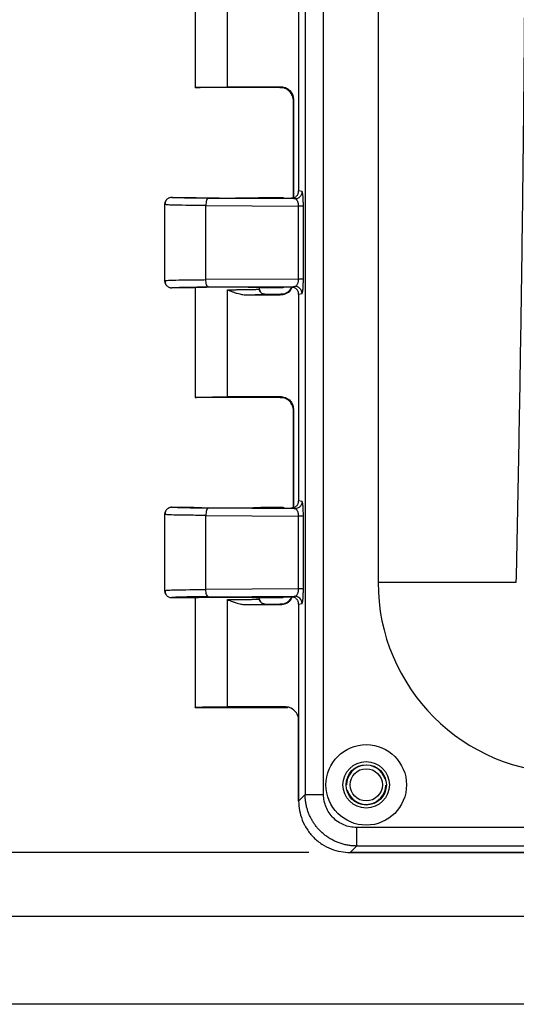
# Model space of a CAD drawing. Header units: inches. Extents: x 1 to 43, y 1 to 33.
# Tile 3 of 19: x 8.6 to 11, y 6.5 to 11.2. Entities that reach past the tile are written whole.
import ezdxf

# ---------------------------------------------------------------- set-up
doc = ezdxf.new("R2010")
doc.units = ezdxf.units.IN
doc.header["$LTSCALE"] = 4
doc.header["$MEASUREMENT"] = 0
doc.layers.add('DIMENSIONS', color=140, linetype='Continuous', lineweight=25)
doc.styles.add('SLDTEXTSTYLE0', font='TXT', dxfattribs={"width": 0.7})
doc.dimstyles.new('SLDDIMSTYLE0', dxfattribs={"dimtxt": 0.339844, "dimasz": 0.52, "dimexe": 0, "dimexo": 0.0625, "dimgap": 0.084961, "dimtad": 0, "dimtih": 1, "dimtoh": 1, "dimrnd": 1e-09, "dimzin": 12, "dimdsep": 46, "dimtxsty": 'SLDTEXTSTYLE0', "dimsah": 1, "dimcen": 0.09, "dimadec": 0, "dimazin": 3, "dimtfac": 1, "dimtofl": 0, "dimtmove": 0, "dimatfit": 3, "dimfxl": 0, "dimfrac": 2, "dimtolj": 1, "dimtzin": 12, "dimarcsym": 0})
doc.dimstyles.new('SLDDIMSTYLE3', dxfattribs={"dimtxt": 0.339844, "dimasz": 0.52, "dimexe": 0, "dimexo": 0.0625, "dimgap": 0.084961, "dimtad": 0, "dimtih": 1, "dimtoh": 1, "dimrnd": 1e-09, "dimzin": 4, "dimdsep": 46, "dimtxsty": 'SLDTEXTSTYLE0', "dimsah": 1, "dimcen": 0.09, "dimadec": 0, "dimazin": 1, "dimtfac": 1, "dimtofl": 0, "dimtmove": 0, "dimatfit": 3, "dimfxl": 0, "dimfrac": 2, "dimtolj": 1, "dimtzin": 12, "dimarcsym": 0})

# ---------------------------------------------------------------- blocks, each defined once
blk = doc.blocks.new('_D_6')
at = {"layer": 'DIMENSIONS'}
for p, q in [((11.1463, 18.9098), (5.336, 18.9098)), ((5.836, 18.9098), (5.836, 13.3541)), ((5.1897, 12.7379), (5.0756, 12.7379)), ((5.0756, 12.7379), (5.0756, 12.1978)), ((6.4823, 12.7379), (6.5964, 12.7379)), ((6.5964, 12.7379), (6.5964, 12.1978)), ((5.0756, 12.1978), (5.1897, 12.1978)), ((6.5964, 12.1978), (6.4823, 12.1978)), ((5.836, 6.8848), (5.836, 12.1217)), ((11.1463, 6.8848), (5.336, 6.8848))]:
    blk.add_line(p, q, dxfattribs=at)
for points in [[(5.836, 18.9098), (5.756, 18.3898), (5.916, 18.3898)], [(5.836, 6.8848), (5.916, 7.4048), (5.756, 7.4048)]]:
    blk.add_solid(points, dxfattribs=at)
at = {"layer": 'DIMENSIONS', "char_height": 0.33333, "attachment_point": 1, "style": 'SLDTEXTSTYLE0'}
for s, insert in [('12.03', (5.1897, 13.2437)), ('305.4', (5.1897, 12.6275))]:
    blk.add_mtext(s, dxfattribs=dict(at, insert=insert))
blk = doc.blocks.new('_D_8')
at = {"layer": 'DIMENSIONS'}
for p, q in [((9.9991, 18.5993), (7.2258, 18.5993)), ((7.7258, 18.5993), (7.7258, 13.3541)), ((7.0795, 12.7379), (6.9653, 12.7379)), ((6.9653, 12.7379), (6.9653, 12.1978)), ((8.372, 12.7379), (8.4862, 12.7379)), ((8.4862, 12.7379), (8.4862, 12.1978)), ((6.9653, 12.1978), (7.0795, 12.1978)), ((8.4862, 12.1978), (8.372, 12.1978)), ((7.7258, 7.1948), (7.7258, 12.1217)), ((9.9991, 7.1948), (7.2258, 7.1948))]:
    blk.add_line(p, q, dxfattribs=at)
for points in [[(7.7258, 18.5993), (7.6458, 18.0793), (7.8058, 18.0793)], [(7.7258, 7.1948), (7.8058, 7.7148), (7.6458, 7.7148)]]:
    blk.add_solid(points, dxfattribs=at)
at = {"layer": 'DIMENSIONS', "char_height": 0.33333, "attachment_point": 1, "style": 'SLDTEXTSTYLE0'}
for s, insert in [('11.40', (7.0795, 13.2437)), ('289.7', (7.0795, 12.6275))]:
    blk.add_mtext(s, dxfattribs=dict(at, insert=insert))
blk = doc.blocks.new('_D_9')
at = {"layer": 'DIMENSIONS'}
for p, q in [((11.1948, 19.3348), (3.4462, 19.3348)), ((3.9462, 19.3348), (3.9462, 13.3541)), ((3.2999, 12.7379), (3.1858, 12.7379)), ((3.1858, 12.7379), (3.1858, 12.1978)), ((4.5925, 12.7379), (4.7066, 12.7379)), ((4.7066, 12.7379), (4.7066, 12.1978)), ((3.1858, 12.1978), (3.2999, 12.1978)), ((4.7066, 12.1978), (4.5925, 12.1978)), ((3.9462, 6.4598), (3.9462, 12.1217)), ((11.1948, 6.4598), (3.4462, 6.4598))]:
    blk.add_line(p, q, dxfattribs=at)
for points in [[(3.9462, 19.3348), (3.8662, 18.8148), (4.0262, 18.8148)], [(3.9462, 6.4598), (4.0262, 6.9798), (3.8662, 6.9798)]]:
    blk.add_solid(points, dxfattribs=at)
at = {"layer": 'DIMENSIONS', "char_height": 0.33333, "attachment_point": 1, "style": 'SLDTEXTSTYLE0'}
for s, insert in [('12.88', (3.2999, 13.2437)), ('327.0', (3.2999, 12.6275))]:
    blk.add_mtext(s, dxfattribs=dict(at, insert=insert))

msp = doc.modelspace()

# ---------------------------------------------------------------- linework, layer by layer
for p, q in [((9.9814, 18.3189), (9.9814, 7.4751)), ((10.071, 7.4751), (10.071, 18.3189)), ((10.3348, 17.2915), (10.3348, 8.5025)), ((9.4486, 11.4283), (9.4486, 10.8969)), ((9.6048, 10.9), (9.6048, 11.3946)), ((9.9501, 11.3971), (9.9501, 10.397)), ((9.8767, 10.8973), (9.4486, 10.8973)), ((9.8613, 10.9), (9.6048, 10.9)), ((9.8613, 10.9), (9.8597, 10.8984)), ((9.8882, 10.8958), (9.8767, 10.8973)), ((9.9247, 10.3637), (9.9247, 10.8334)), ((9.9263, 10.3643), (9.9263, 10.835)), ((9.9664, 10.3937), (9.9501, 10.397)), ((9.3361, 10.3658), (9.4411, 10.3658)), ((9.9315, 10.3587), (9.5129, 10.3614)), ((9.7686, 10.3658), (9.8737, 10.3658)), ((9.8737, 10.3658), (9.8805, 10.3624)), ((9.3011, 10.3311), (9.3011, 9.9629)), ((9.3083, 10.3302), (9.3011, 10.3308)), ((9.5009, 9.9677), (9.5009, 10.3264)), ((9.5009, 10.3264), (9.9501, 10.3235)), ((9.9501, 9.9706), (9.9501, 10.3235)), ((9.973, 9.9706), (9.973, 10.3235)), ((9.3011, 9.9633), (9.3083, 9.9639)), ((9.9501, 9.9706), (9.5009, 9.9677)), ((9.4411, 9.9283), (9.3361, 9.9283)), ((9.4486, 9.9283), (9.4486, 9.3969)), ((9.5129, 9.9327), (9.9315, 9.9354)), ((9.6048, 9.8946), (9.6048, 9.9191)), ((9.7658, 9.9076), (9.7581, 9.9219)), ((9.7611, 9.9223), (9.7611, 9.9283)), ((9.7668, 9.9063), (9.7615, 9.9177)), ((9.8737, 9.9283), (9.7686, 9.9283)), ((9.8805, 9.9317), (9.8737, 9.9283)), ((9.6048, 9.4), (9.6048, 9.8946)), ((9.6959, 9.8946), (9.7112, 9.8947)), ((9.6959, 9.8946), (9.8613, 9.8946)), ((9.786, 9.8973), (9.8767, 9.8973)), ((9.8613, 9.8946), (9.8597, 9.8961)), ((9.9501, 9.8971), (9.9664, 9.9004)), ((9.9501, 9.8971), (9.9501, 8.897)), ((9.8767, 9.3973), (9.4486, 9.3973)), ((9.8613, 9.4), (9.6048, 9.4)), ((9.8613, 9.4), (9.8597, 9.3984)), ((9.8882, 9.3958), (9.8767, 9.3973)), ((9.9247, 8.8637), (9.9247, 9.3334)), ((9.9263, 8.8643), (9.9263, 9.335)), ((9.3361, 8.8658), (9.4411, 8.8658)), ((9.7686, 8.8658), (9.8737, 8.8658)), ((9.8737, 8.8658), (9.8805, 8.8624)), ((9.9664, 8.8937), (9.9501, 8.897)), ((9.3011, 8.8311), (9.3011, 8.4629)), ((9.3083, 8.8302), (9.3011, 8.8308)), ((9.5009, 8.4677), (9.5009, 8.8264)), ((9.5009, 8.8264), (9.9501, 8.8235)), ((9.9315, 8.8587), (9.5129, 8.8614)), ((9.9501, 8.4706), (9.9501, 8.8235)), ((9.973, 8.4706), (9.973, 8.8235)), ((10.3348, 8.5025), (11.0041, 8.5025)), ((9.3011, 8.4633), (9.3083, 8.4639)), ((9.9501, 8.4706), (9.5009, 8.4677)), ((9.3361, 8.4283), (9.4411, 8.4283)), ((9.4486, 8.4283), (9.4486, 7.8969)), ((9.5129, 8.4327), (9.9315, 8.4354)), ((9.6048, 8.3946), (9.6048, 8.4191)), ((9.6048, 7.9), (9.6048, 8.3946)), ((9.6959, 8.3946), (9.7112, 8.3947)), ((9.6959, 8.3946), (9.8613, 8.3946)), ((9.7658, 8.4076), (9.7581, 8.4219)), ((9.7611, 8.4223), (9.7611, 8.4283)), ((9.7668, 8.4063), (9.7615, 8.4177)), ((9.7686, 8.4283), (9.8737, 8.4283)), ((9.786, 8.3973), (9.8767, 8.3973)), ((9.8613, 8.3946), (9.8597, 8.3961)), ((9.8737, 8.4283), (9.8805, 8.4317)), ((9.9501, 8.3971), (9.9664, 8.4004)), ((9.9501, 8.3971), (9.9501, 7.4438)), ((9.4486, 7.8973), (9.8981, 7.8973)), ((9.8845, 7.9), (9.6048, 7.9)), ((9.8981, 7.8973), (9.8845, 7.9)), ((9.9498, 7.4438), (9.9498, 7.8349)), ((9.9814, 7.4751), (9.9501, 7.4438)), ((19.0742, 7.3157), (10.2304, 7.3157)), ((10.2304, 7.2261), (10.1991, 7.1948)), ((19.0742, 7.2261), (10.2304, 7.2261)), ((19.1058, 7.1948), (10.1989, 7.1948)), ((10.1991, 7.1948), (19.1055, 7.1948))]:
    msp.add_line(p, q)
at = {"flags": 128}
for points in [[(9.9263, 10.835), (9.9254, 10.8341), (9.9247, 10.8334)], [(9.9263, 9.335), (9.9254, 9.3341), (9.9247, 9.3334)]]:
    msp.add_lwpolyline(points, dxfattribs=at)
for centre, radius in [((10.2773, 7.522), 0.195), ((10.2773, 7.522), 0.1125), ((10.2773, 7.522), 0.0975), ((10.2773, 7.5223), 0.0781)]:
    msp.add_circle(centre, radius)
for centre, radius, start, end in [((11.2578, 8.5025), 0.923, 180, 270), ((10.2773, 7.5223), 0.095, 16.7737, 180), ((10.2773, 7.5223), 0.095, 195.6498, 358.6072)]:
    msp.add_arc(centre, radius, start, end)
for points, knots in [([(11.0041, 8.5025), (11.0056, 8.5758), (11.0087, 8.7223), (11.0131, 8.942), (11.0172, 9.1617), (11.0211, 9.3814), (11.0247, 9.6012), (11.0282, 9.8209), (11.0313, 10.0406), (11.0343, 10.2603), (11.037, 10.4801), (11.0395, 10.6998), (11.0417, 10.9195), (11.0437, 11.1392), (11.0455, 11.359), (11.047, 11.5787), (11.0483, 11.7984), (11.0494, 12.0181), (11.0502, 12.2379), (11.0508, 12.4576), (11.0511, 12.6773), (11.0513, 12.897), (11.0511, 13.1168), (11.0508, 13.3365), (11.0502, 13.5562), (11.0494, 13.7759), (11.0483, 13.9957), (11.047, 14.2154), (11.0455, 14.4351), (11.0437, 14.6548), (11.0417, 14.8746), (11.0395, 15.0943), (11.037, 15.314), (11.0343, 15.5337), (11.0313, 15.7535), (11.0282, 15.9732), (11.0247, 16.1929), (11.0211, 16.4126), (11.0172, 16.6324), (11.0131, 16.8521), (11.0087, 17.0718), (11.0056, 17.2183), (11.0041, 17.2915)], [0, 0, 0, 0, 0.025007, 0.050013, 0.075018, 0.100022, 0.125025, 0.150027, 0.175029, 0.200029, 0.225029, 0.250029, 0.275028, 0.300026, 0.325024, 0.350021, 0.375018, 0.400015, 0.425011, 0.450008, 0.475004, 0.5, 0.524996, 0.549992, 0.574989, 0.599985, 0.624982, 0.649979, 0.674976, 0.699974, 0.724972, 0.749971, 0.774971, 0.799971, 0.824971, 0.849973, 0.874975, 0.899978, 0.924982, 0.949987, 0.974993, 1, 1, 1, 1]), ([(9.4486, 10.8973), (9.4486, 10.8973), (9.4487, 10.8974), (9.4494, 10.8975), (9.4504, 10.8977), (9.4517, 10.8978), (9.4533, 10.8979), (9.4552, 10.898), (9.4573, 10.8981), (9.4596, 10.8982), (9.4621, 10.8983), (9.4647, 10.8984), (9.4675, 10.8985), (9.4704, 10.8986), (9.4733, 10.8987), (9.4763, 10.8988), (9.4794, 10.8989), (9.4825, 10.8989), (9.4856, 10.899), (9.4886, 10.8991), (9.4917, 10.8991), (9.4975, 10.8992), (9.5064, 10.8994), (9.5192, 10.8995), (9.5327, 10.8997), (9.5467, 10.8998), (9.561, 10.8999), (9.5756, 10.8999), (9.5902, 10.9), (9.6, 10.9), (9.6048, 10.9)], [0, 0, 0, 0, 0.032424, 0.064066, 0.094928, 0.125009, 0.15431, 0.182829, 0.210568, 0.237525, 0.263702, 0.289098, 0.313713, 0.337547, 0.3606, 0.382872, 0.404364, 0.425074, 0.445004, 0.464152, 0.48252, 0.500106, 0.565555, 0.630156, 0.693912, 0.756821, 0.818885, 0.880102, 0.940474, 1, 1, 1, 1]), ([(9.8597, 10.8984), (9.8597, 10.8984), (9.8597, 10.8983), (9.8601, 10.8982), (9.8607, 10.8981), (9.8614, 10.898), (9.8622, 10.8979), (9.8629, 10.8979), (9.8639, 10.8978), (9.8658, 10.8977), (9.8688, 10.8975), (9.8728, 10.8974), (9.8755, 10.8973), (9.8767, 10.8973)], [0, 0, 0, 0, 0.1046253, 0.1983429, 0.281152, 0.3530501, 0.4140354, 0.4641076, 0.5032684, 0.5885148, 0.7508299, 0.8895616, 1, 1, 1, 1]), ([(9.9247, 10.8334), (9.9247, 10.8411), (9.9233, 10.8493), (9.917, 10.8653), (9.912, 10.873), (9.8993, 10.8857), (9.8917, 10.8906), (9.8756, 10.897), (9.8674, 10.8984), (9.8597, 10.8984)], [0, 0, 0, 0, 0.25, 0.25, 0.5, 0.5, 0.75, 0.75, 1, 1, 1, 1]), ([(9.9263, 10.835), (9.9263, 10.8426), (9.9249, 10.8509), (9.9185, 10.8669), (9.9136, 10.8746), (9.9009, 10.8873), (9.8932, 10.8922), (9.8772, 10.8986), (9.8689, 10.9), (9.8613, 10.9)], [0, 0, 0, 0, 0.25, 0.25, 0.5, 0.5, 0.75, 0.75, 1, 1, 1, 1]), ([(9.8879, 10.8961), (9.8925, 10.894), (9.9017, 10.8899), (9.9154, 10.8742), (9.9244, 10.8542), (9.9249, 10.8396), (9.9252, 10.8325)], [0, 0, 0, 0, 0.258309, 0.518394, 0.769081, 1, 1, 1, 1]), ([(9.9226, 10.3628), (9.9238, 10.3632), (9.9263, 10.3638), (9.9299, 10.3652), (9.9339, 10.3674), (9.9382, 10.3706), (9.9425, 10.375), (9.9459, 10.38), (9.9483, 10.3855), (9.9498, 10.3912), (9.95, 10.395), (9.9501, 10.397)], [0, 0, 0, 0, 0.081096, 0.161834, 0.243183, 0.371516, 0.500541, 0.628631, 0.757618, 0.878545, 1, 1, 1, 1]), ([(9.9664, 10.3937), (9.9664, 10.3896), (9.9656, 10.3851), (9.9622, 10.3765), (9.9596, 10.3724), (9.9528, 10.3656), (9.9486, 10.3629), (9.9401, 10.3595), (9.9356, 10.3587), (9.9315, 10.3587)], [0, 0, 0, 0, 0.25, 0.25, 0.5, 0.5, 0.75, 0.75, 1, 1, 1, 1]), ([(9.9726, 10.3486), (9.9725, 10.3501), (9.9724, 10.3531), (9.9722, 10.3576), (9.9719, 10.3621), (9.9716, 10.3667), (9.9711, 10.3731), (9.9703, 10.3803), (9.9694, 10.3857), (9.9687, 10.389), (9.9682, 10.3909), (9.9674, 10.393), (9.9668, 10.3934), (9.9664, 10.3937)], [0, 0, 0, 0, 0.0539059, 0.1117387, 0.1734336, 0.2390897, 0.3087653, 0.4676238, 0.6262237, 0.6889755, 0.7644546, 0.8395317, 1, 1, 1, 1]), ([(9.3361, 10.3658), (9.3349, 10.3658), (9.3325, 10.3657), (9.3286, 10.3651), (9.3243, 10.3639), (9.3198, 10.3619), (9.3151, 10.359), (9.3106, 10.355), (9.3066, 10.35), (9.3035, 10.3441), (9.3014, 10.3376), (9.3012, 10.3331), (9.3011, 10.3308)], [0, 0, 0, 0, 0.061742, 0.132748, 0.213462, 0.304067, 0.404333, 0.513463, 0.629985, 0.751748, 0.876064, 1, 1, 1, 1]), ([(9.3076, 10.3511), (9.3057, 10.3476), (9.3019, 10.3406), (9.3036, 10.3333), (9.3044, 10.3297)], [0, 0, 0, 0, 0.501141, 1, 1, 1, 1]), ([(9.5129, 10.3614), (9.4871, 10.3615), (9.4628, 10.3618), (9.4193, 10.3623), (9.4002, 10.3627), (9.3688, 10.3635), (9.3566, 10.3639), (9.3402, 10.3648), (9.336, 10.3653), (9.3361, 10.3658)], [0, 0, 0, 0, 0.25, 0.25, 0.5, 0.5, 0.75, 0.75, 1, 1, 1, 1]), ([(9.4411, 10.3658), (9.4411, 10.3655), (9.4427, 10.3653), (9.4525, 10.3647), (9.4607, 10.3644), (9.4804, 10.3639), (9.4881, 10.3638), (9.5061, 10.3635), (9.5164, 10.3634), (9.5391, 10.3632), (9.5515, 10.3631), (9.5775, 10.363), (9.5912, 10.3629), (9.6184, 10.3629), (9.6321, 10.363), (9.6581, 10.3631), (9.6705, 10.3632), (9.6932, 10.3634), (9.7035, 10.3635), (9.7215, 10.3638), (9.7293, 10.3639), (9.7489, 10.3644), (9.7571, 10.3647), (9.7669, 10.3653), (9.7686, 10.3655), (9.7686, 10.3658)], [0, 0, 0, 0, 0.125, 0.125, 0.25, 0.25, 0.3125, 0.3125, 0.375, 0.375, 0.4375, 0.4375, 0.5, 0.5, 0.5625, 0.5625, 0.625, 0.625, 0.6875, 0.6875, 0.75, 0.75, 0.875, 0.875, 1, 1, 1, 1]), ([(9.5129, 10.3614), (9.5098, 10.3612), (9.5067, 10.3574), (9.5023, 10.3445), (9.501, 10.3354), (9.5009, 10.3264)], [0, 0, 0, 0, 0.5, 0.5, 1, 1, 1, 1]), ([(9.8805, 10.3624), (9.8827, 10.3623), (9.8874, 10.3623), (9.8939, 10.3622), (9.8997, 10.3621), (9.9047, 10.3621), (9.9098, 10.3621), (9.9135, 10.362), (9.9153, 10.362)], [0, 0, 0, 0, 0.199996, 0.44567, 0.586124, 0.7126, 0.861081, 1, 1, 1, 1]), ([(9.9226, 10.3628), (9.9219, 10.3627), (9.9203, 10.3624), (9.9179, 10.3621), (9.9162, 10.3621), (9.9153, 10.362)], [0, 0, 0, 0, 0.301406, 0.634181, 1, 1, 1, 1]), ([(9.9315, 10.3587), (9.9304, 10.3589), (9.9276, 10.3595), (9.9234, 10.3604), (9.9192, 10.3612), (9.9165, 10.3618), (9.9153, 10.362)], [0, 0, 0, 0, 0.208545, 0.499965, 0.791538, 1, 1, 1, 1]), ([(9.9501, 10.3235), (9.9501, 10.3246), (9.9501, 10.3267), (9.9498, 10.3298), (9.9494, 10.3329), (9.9488, 10.336), (9.9481, 10.3391), (9.9472, 10.342), (9.9462, 10.3448), (9.9446, 10.3483), (9.9422, 10.3522), (9.9392, 10.3555), (9.9355, 10.358), (9.933, 10.3585), (9.9315, 10.3587)], [0, 0, 0, 0, 0.048207, 0.097449, 0.148061, 0.200351, 0.254599, 0.311055, 0.369941, 0.431455, 0.556654, 0.701079, 0.823144, 1, 1, 1, 1]), ([(9.973, 10.3235), (9.973, 10.3251), (9.973, 10.3284), (9.973, 10.3334), (9.9729, 10.3384), (9.9728, 10.3436), (9.9726, 10.3469), (9.9726, 10.3486)], [0, 0, 0, 0, 0.186896, 0.380254, 0.580151, 0.786756, 1, 1, 1, 1]), ([(9.5009, 10.3264), (9.4738, 10.3266), (9.4174, 10.327), (9.357, 10.328), (9.3165, 10.3291), (9.3109, 10.3298), (9.3083, 10.3302)], [0, 0, 0, 0, 0.270288, 0.562576, 0.798357, 1, 1, 1, 1]), ([(9.973, 10.3235), (9.9724, 10.3235), (9.9699, 10.3235), (9.9619, 10.3235), (9.9563, 10.3235), (9.9501, 10.3235)], [0, 0, 0, 0, 0.5, 0.5, 1, 1, 1, 1]), ([(9.3011, 9.9633), (9.3011, 9.9624), (9.3011, 9.96), (9.3018, 9.9555), (9.3036, 9.9497), (9.3068, 9.9437), (9.3114, 9.9381), (9.3172, 9.9335), (9.3238, 9.9303), (9.3301, 9.9286), (9.3341, 9.9284), (9.3361, 9.9283)], [0, 0, 0, 0, 0.04848, 0.13072, 0.250156, 0.374424, 0.500098, 0.645058, 0.77762, 0.896054, 1, 1, 1, 1]), ([(9.3044, 9.9644), (9.3036, 9.9607), (9.3019, 9.9535), (9.3057, 9.9465), (9.3076, 9.943)], [0, 0, 0, 0, 0.498858, 1, 1, 1, 1]), ([(9.3083, 9.9639), (9.3109, 9.9642), (9.3165, 9.965), (9.357, 9.9661), (9.4174, 9.9671), (9.4738, 9.9675), (9.5009, 9.9677)], [0, 0, 0, 0, 0.201611, 0.437424, 0.729692, 1, 1, 1, 1]), ([(9.5129, 9.9327), (9.5115, 9.9328), (9.51, 9.9336), (9.5071, 9.937), (9.5057, 9.9397), (9.5033, 9.9465), (9.5024, 9.9506), (9.5012, 9.9592), (9.5009, 9.9636), (9.5009, 9.9677)], [0, 0, 0, 0, 0.25, 0.25, 0.5, 0.5, 0.75, 0.75, 1, 1, 1, 1]), ([(9.9315, 9.9354), (9.9322, 9.9354), (9.9334, 9.9355), (9.9351, 9.9361), (9.9366, 9.9369), (9.9379, 9.9377), (9.9398, 9.9392), (9.9422, 9.9419), (9.9449, 9.9462), (9.9468, 9.9508), (9.9483, 9.9555), (9.9493, 9.9604), (9.95, 9.9654), (9.9501, 9.9689), (9.9501, 9.9706)], [0, 0, 0, 0, 0.077259, 0.145779, 0.20556, 0.256606, 0.298921, 0.443056, 0.568374, 0.665426, 0.756116, 0.841352, 0.922222, 1, 1, 1, 1]), ([(9.973, 9.9706), (9.9724, 9.9706), (9.9697, 9.9706), (9.9613, 9.9706), (9.9557, 9.9706), (9.9501, 9.9706)], [0, 0, 0, 0, 0.5, 0.5, 1, 1, 1, 1]), ([(9.9726, 9.9454), (9.9726, 9.9468), (9.9727, 9.9496), (9.9728, 9.9539), (9.9729, 9.9586), (9.973, 9.9641), (9.973, 9.9684), (9.973, 9.9706)], [0, 0, 0, 0, 0.182304, 0.35283, 0.511624, 0.746903, 1, 1, 1, 1]), ([(9.3361, 9.9283), (9.336, 9.9288), (9.3402, 9.9292), (9.3566, 9.9302), (9.3688, 9.9306), (9.4002, 9.9314), (9.4193, 9.9317), (9.4628, 9.9323), (9.4871, 9.9325), (9.5129, 9.9327)], [0, 0, 0, 0, 0.25, 0.25, 0.5, 0.5, 0.75, 0.75, 1, 1, 1, 1]), ([(9.7686, 9.9283), (9.7686, 9.9285), (9.7669, 9.9288), (9.7571, 9.9294), (9.7489, 9.9297), (9.7293, 9.9302), (9.7215, 9.9303), (9.7035, 9.9306), (9.6932, 9.9307), (9.6705, 9.9309), (9.6581, 9.931), (9.6321, 9.9311), (9.6184, 9.9311), (9.5912, 9.9311), (9.5775, 9.9311), (9.5515, 9.931), (9.5391, 9.9309), (9.5164, 9.9307), (9.5061, 9.9306), (9.4881, 9.9303), (9.4804, 9.9302), (9.4607, 9.9297), (9.4525, 9.9294), (9.4427, 9.9288), (9.4411, 9.9285), (9.4411, 9.9283)], [0, 0, 0, 0, 0.125, 0.125, 0.25, 0.25, 0.3125, 0.3125, 0.375, 0.375, 0.4375, 0.4375, 0.5, 0.5, 0.5625, 0.5625, 0.625, 0.625, 0.6875, 0.6875, 0.75, 0.75, 0.875, 0.875, 1, 1, 1, 1]), ([(9.6048, 9.9191), (9.6074, 9.9191), (9.6126, 9.9191), (9.6204, 9.9191), (9.6282, 9.9192), (9.636, 9.9192), (9.6438, 9.9192), (9.6515, 9.9193), (9.6592, 9.9193), (9.6668, 9.9194), (9.6743, 9.9195), (9.6816, 9.9195), (9.6888, 9.9196), (9.6958, 9.9197), (9.7026, 9.9198), (9.7091, 9.9199), (9.7155, 9.92), (9.7219, 9.9202), (9.7283, 9.9203), (9.7346, 9.9205), (9.7406, 9.9207), (9.7461, 9.9209), (9.7511, 9.9212), (9.7553, 9.9214), (9.7585, 9.9217), (9.7606, 9.922), (9.7609, 9.9222), (9.7611, 9.9223)], [0, 0, 0, 0, 0.0315672, 0.0633868, 0.0954587, 0.127783, 0.1603597, 0.1931889, 0.2262706, 0.2596048, 0.2931915, 0.3270308, 0.3611227, 0.3954672, 0.4300644, 0.4649142, 0.5000167, 0.5382062, 0.5790203, 0.6224589, 0.6685218, 0.717209, 0.7685201, 0.8224549, 0.8790134, 0.9381951, 1, 1, 1, 1]), ([(9.6048, 9.9191), (9.613, 9.9159), (9.6257, 9.9108), (9.6418, 9.905), (9.6536, 9.9014), (9.6642, 9.8986), (9.6753, 9.8963), (9.6857, 9.8948), (9.6926, 9.8946), (9.6959, 9.8946)], [0, 0, 0, 0, 0.278996, 0.433617, 0.539728, 0.668105, 0.779852, 0.896643, 1, 1, 1, 1]), ([(9.786, 9.8973), (9.785, 9.8973), (9.7834, 9.8974), (9.781, 9.8978), (9.7788, 9.8983), (9.7742, 9.8999), (9.7692, 9.9032), (9.7651, 9.9083), (9.7628, 9.9127), (9.7616, 9.9166), (9.7611, 9.9199), (9.7611, 9.9215), (9.761, 9.9223)], [0, 0, 0, 0, 0.079153, 0.12507, 0.186904, 0.250252, 0.499429, 0.62758, 0.749473, 0.874578, 0.941816, 1, 1, 1, 1]), ([(9.8597, 9.8961), (9.8682, 9.8971), (9.8851, 9.8991), (9.9059, 9.9127), (9.9135, 9.926), (9.9168, 9.9319)], [0, 0, 0, 0, 0.3580549, 0.7161098, 1, 1, 1, 1]), ([(9.8613, 9.8946), (9.8704, 9.8957), (9.8894, 9.8982), (9.9102, 9.9136), (9.9167, 9.9271), (9.9189, 9.9316)], [0, 0, 0, 0, 0.379519, 0.789753, 1, 1, 1, 1]), ([(9.9153, 9.932), (9.9142, 9.932), (9.9118, 9.932), (9.9082, 9.932), (9.9044, 9.932), (9.9001, 9.9319), (9.8943, 9.9319), (9.8877, 9.9318), (9.8828, 9.9317), (9.8805, 9.9317)], [0, 0, 0, 0, 0.0894041, 0.1832143, 0.2807097, 0.4035255, 0.5391294, 0.7859115, 1, 1, 1, 1]), ([(9.9153, 9.932), (9.9165, 9.9323), (9.9192, 9.9328), (9.9234, 9.9337), (9.9276, 9.9346), (9.9304, 9.9351), (9.9315, 9.9354)], [0, 0, 0, 0, 0.210644, 0.500033, 0.791504, 1, 1, 1, 1]), ([(9.9153, 9.932), (9.9166, 9.932), (9.9191, 9.9319), (9.9215, 9.9314), (9.9226, 9.9312)], [0, 0, 0, 0, 0.537694, 1, 1, 1, 1]), ([(9.9501, 9.8971), (9.95, 9.8984), (9.9499, 9.9009), (9.9493, 9.9047), (9.948, 9.9091), (9.9459, 9.914), (9.9425, 9.9191), (9.9383, 9.9235), (9.9334, 9.927), (9.9282, 9.9297), (9.9245, 9.9307), (9.9226, 9.9312)], [0, 0, 0, 0, 0.080847, 0.161362, 0.242521, 0.370646, 0.499598, 0.627761, 0.756955, 0.878179, 1, 1, 1, 1]), ([(9.9664, 9.9004), (9.9664, 9.9095), (9.9626, 9.9186), (9.9497, 9.9316), (9.9406, 9.9353), (9.9315, 9.9354)], [0, 0, 0, 0, 0.5, 0.5, 1, 1, 1, 1]), ([(9.9664, 9.9004), (9.9665, 9.9004), (9.9668, 9.9005), (9.9672, 9.901), (9.9679, 9.9022), (9.9686, 9.9046), (9.9695, 9.9088), (9.9704, 9.9147), (9.9712, 9.9221), (9.9718, 9.93), (9.9723, 9.9376), (9.9725, 9.9428), (9.9726, 9.9454)], [0, 0, 0, 0, 0.040206, 0.099818, 0.178902, 0.302649, 0.407429, 0.548772, 0.691541, 0.803134, 0.905958, 1, 1, 1, 1]), ([(9.7112, 9.8947), (9.7156, 9.8948), (9.7318, 9.895), (9.7555, 9.8955), (9.7803, 9.8963), (9.784, 9.8969), (9.786, 9.8973)], [0, 0, 0, 0, 0.093876, 0.348015, 0.650055, 1, 1, 1, 1]), ([(9.8767, 9.8973), (9.8755, 9.8972), (9.8727, 9.8971), (9.8687, 9.897), (9.8657, 9.8968), (9.8625, 9.8966), (9.8606, 9.8965), (9.8597, 9.8963), (9.8597, 9.8962), (9.8597, 9.8961)], [0, 0, 0, 0, 0.1124768, 0.2527508, 0.4177208, 0.5015957, 0.7487648, 0.8743798, 1, 1, 1, 1]), ([(9.4486, 9.3973), (9.4486, 9.3973), (9.4487, 9.3974), (9.4494, 9.3975), (9.4504, 9.3977), (9.4517, 9.3978), (9.4533, 9.3979), (9.4552, 9.398), (9.4573, 9.3981), (9.4596, 9.3982), (9.4621, 9.3983), (9.4647, 9.3984), (9.4675, 9.3985), (9.4704, 9.3986), (9.4733, 9.3987), (9.4763, 9.3988), (9.4794, 9.3989), (9.4825, 9.3989), (9.4856, 9.399), (9.4886, 9.3991), (9.4917, 9.3991), (9.4975, 9.3992), (9.5064, 9.3994), (9.5192, 9.3995), (9.5327, 9.3997), (9.5467, 9.3998), (9.561, 9.3999), (9.5756, 9.3999), (9.5902, 9.4), (9.6, 9.4), (9.6048, 9.4)], [0, 0, 0, 0, 0.0324236, 0.0640663, 0.0949283, 0.1250094, 0.1543096, 0.182829, 0.2105676, 0.2375252, 0.263702, 0.2890979, 0.3137129, 0.337547, 0.3606002, 0.3828725, 0.4043638, 0.4250742, 0.4450037, 0.4641522, 0.4825198, 0.5001064, 0.5655546, 0.6301565, 0.6939121, 0.7568215, 0.8188849, 0.8801023, 0.940474, 1, 1, 1, 1]), ([(9.8597, 9.3984), (9.8597, 9.3984), (9.8597, 9.3983), (9.8601, 9.3982), (9.8607, 9.3981), (9.8614, 9.398), (9.8622, 9.3979), (9.8629, 9.3979), (9.8639, 9.3978), (9.8658, 9.3977), (9.8688, 9.3975), (9.8728, 9.3974), (9.8755, 9.3973), (9.8767, 9.3973)], [0, 0, 0, 0, 0.104625, 0.198343, 0.281152, 0.35305, 0.414035, 0.464108, 0.503268, 0.588515, 0.75083, 0.889562, 1, 1, 1, 1]), ([(9.9247, 9.3334), (9.9247, 9.3411), (9.9233, 9.3493), (9.917, 9.3653), (9.912, 9.373), (9.8993, 9.3857), (9.8917, 9.3906), (9.8756, 9.397), (9.8674, 9.3984), (9.8597, 9.3984)], [0, 0, 0, 0, 0.25, 0.25, 0.5, 0.5, 0.75, 0.75, 1, 1, 1, 1]), ([(9.9263, 9.335), (9.9263, 9.3426), (9.9249, 9.3509), (9.9185, 9.3669), (9.9136, 9.3746), (9.9009, 9.3873), (9.8932, 9.3922), (9.8772, 9.3986), (9.8689, 9.4), (9.8613, 9.4)], [0, 0, 0, 0, 0.25, 0.25, 0.5, 0.5, 0.75, 0.75, 1, 1, 1, 1]), ([(9.8879, 9.3961), (9.8925, 9.394), (9.9017, 9.3899), (9.9154, 9.3742), (9.9244, 9.3542), (9.9249, 9.3396), (9.9252, 9.3325)], [0, 0, 0, 0, 0.258309, 0.518394, 0.769081, 1, 1, 1, 1]), ([(9.3361, 8.8658), (9.3349, 8.8658), (9.3325, 8.8657), (9.3286, 8.8651), (9.3243, 8.8639), (9.3198, 8.8619), (9.3151, 8.859), (9.3106, 8.855), (9.3066, 8.85), (9.3035, 8.8441), (9.3014, 8.8376), (9.3012, 8.8331), (9.3011, 8.8308)], [0, 0, 0, 0, 0.061742, 0.132748, 0.213462, 0.304067, 0.404333, 0.513463, 0.629985, 0.751748, 0.876064, 1, 1, 1, 1]), ([(9.5129, 8.8614), (9.4871, 8.8615), (9.4628, 8.8618), (9.4193, 8.8623), (9.4002, 8.8627), (9.3688, 8.8635), (9.3566, 8.8639), (9.3402, 8.8648), (9.336, 8.8653), (9.3361, 8.8658)], [0, 0, 0, 0, 0.25, 0.25, 0.5, 0.5, 0.75, 0.75, 1, 1, 1, 1]), ([(9.4411, 8.8658), (9.4411, 8.8655), (9.4427, 8.8653), (9.4525, 8.8647), (9.4607, 8.8644), (9.4804, 8.8639), (9.4881, 8.8638), (9.5061, 8.8635), (9.5164, 8.8634), (9.5391, 8.8632), (9.5515, 8.8631), (9.5775, 8.863), (9.5912, 8.8629), (9.6184, 8.8629), (9.6321, 8.863), (9.6581, 8.8631), (9.6705, 8.8632), (9.6932, 8.8634), (9.7035, 8.8635), (9.7215, 8.8638), (9.7293, 8.8639), (9.7489, 8.8644), (9.7571, 8.8647), (9.7669, 8.8653), (9.7686, 8.8655), (9.7686, 8.8658)], [0, 0, 0, 0, 0.125, 0.125, 0.25, 0.25, 0.3125, 0.3125, 0.375, 0.375, 0.4375, 0.4375, 0.5, 0.5, 0.5625, 0.5625, 0.625, 0.625, 0.6875, 0.6875, 0.75, 0.75, 0.875, 0.875, 1, 1, 1, 1]), ([(9.9226, 8.8628), (9.9238, 8.8632), (9.9263, 8.8638), (9.9299, 8.8652), (9.9339, 8.8674), (9.9382, 8.8706), (9.9425, 8.875), (9.9459, 8.88), (9.9483, 8.8855), (9.9498, 8.8912), (9.95, 8.895), (9.9501, 8.897)], [0, 0, 0, 0, 0.081096, 0.161834, 0.243183, 0.371516, 0.500541, 0.628631, 0.757618, 0.878545, 1, 1, 1, 1]), ([(9.9664, 8.8937), (9.9664, 8.8896), (9.9656, 8.8851), (9.9622, 8.8765), (9.9596, 8.8724), (9.9528, 8.8656), (9.9486, 8.8629), (9.9401, 8.8595), (9.9356, 8.8587), (9.9315, 8.8587)], [0, 0, 0, 0, 0.25, 0.25, 0.5, 0.5, 0.75, 0.75, 1, 1, 1, 1]), ([(9.9726, 8.8486), (9.9725, 8.8501), (9.9724, 8.8531), (9.9722, 8.8576), (9.9719, 8.8621), (9.9716, 8.8667), (9.9711, 8.8731), (9.9703, 8.8803), (9.9694, 8.8857), (9.9687, 8.889), (9.9682, 8.8909), (9.9674, 8.893), (9.9668, 8.8934), (9.9664, 8.8937)], [0, 0, 0, 0, 0.053906, 0.111739, 0.173434, 0.23909, 0.308765, 0.467624, 0.626224, 0.688975, 0.764455, 0.839532, 1, 1, 1, 1]), ([(9.3076, 8.8511), (9.3057, 8.8476), (9.3019, 8.8406), (9.3036, 8.8333), (9.3044, 8.8297)], [0, 0, 0, 0, 0.5011413, 1, 1, 1, 1]), ([(9.5009, 8.8264), (9.4738, 8.8266), (9.4174, 8.827), (9.357, 8.828), (9.3165, 8.8291), (9.3109, 8.8298), (9.3083, 8.8302)], [0, 0, 0, 0, 0.270288, 0.562576, 0.798357, 1, 1, 1, 1]), ([(9.5129, 8.8614), (9.5098, 8.8612), (9.5067, 8.8574), (9.5023, 8.8445), (9.501, 8.8354), (9.5009, 8.8264)], [0, 0, 0, 0, 0.5, 0.5, 1, 1, 1, 1]), ([(9.8805, 8.8624), (9.8827, 8.8623), (9.8874, 8.8623), (9.8939, 8.8622), (9.8997, 8.8621), (9.9047, 8.8621), (9.9098, 8.8621), (9.9135, 8.862), (9.9153, 8.862)], [0, 0, 0, 0, 0.199995, 0.44567, 0.586124, 0.712601, 0.861081, 1, 1, 1, 1]), ([(9.9226, 8.8628), (9.9219, 8.8627), (9.9203, 8.8624), (9.9179, 8.8621), (9.9162, 8.8621), (9.9153, 8.862)], [0, 0, 0, 0, 0.301415, 0.634189, 1, 1, 1, 1]), ([(9.9315, 8.8587), (9.9304, 8.8589), (9.9276, 8.8595), (9.9234, 8.8604), (9.9192, 8.8612), (9.9165, 8.8618), (9.9153, 8.862)], [0, 0, 0, 0, 0.208545, 0.499965, 0.791538, 1, 1, 1, 1]), ([(9.9501, 8.8235), (9.9501, 8.8246), (9.9501, 8.8267), (9.9498, 8.8298), (9.9494, 8.8329), (9.9488, 8.836), (9.9481, 8.8391), (9.9472, 8.842), (9.9462, 8.8448), (9.9446, 8.8483), (9.9422, 8.8522), (9.9392, 8.8555), (9.9355, 8.858), (9.933, 8.8585), (9.9315, 8.8587)], [0, 0, 0, 0, 0.048207, 0.097449, 0.148061, 0.200351, 0.254599, 0.311055, 0.369941, 0.431455, 0.556654, 0.701079, 0.823144, 1, 1, 1, 1]), ([(9.973, 8.8235), (9.9724, 8.8235), (9.9699, 8.8235), (9.9619, 8.8235), (9.9563, 8.8235), (9.9501, 8.8235)], [0, 0, 0, 0, 0.5, 0.5, 1, 1, 1, 1]), ([(9.973, 8.8235), (9.973, 8.8251), (9.973, 8.8284), (9.973, 8.8334), (9.9729, 8.8384), (9.9728, 8.8436), (9.9726, 8.8469), (9.9726, 8.8486)], [0, 0, 0, 0, 0.186896, 0.380254, 0.580151, 0.786756, 1, 1, 1, 1]), ([(9.3011, 8.4633), (9.3011, 8.4621), (9.3012, 8.4596), (9.3018, 8.4559), (9.3028, 8.4522), (9.3042, 8.4485), (9.3062, 8.4449), (9.3085, 8.4416), (9.3119, 8.4378), (9.3166, 8.4339), (9.3227, 8.4307), (9.3293, 8.4287), (9.3338, 8.4284), (9.3361, 8.4283)], [0, 0, 0, 0, 0.0656576, 0.133807, 0.2041824, 0.2764467, 0.3501963, 0.4249718, 0.5002729, 0.6268845, 0.754072, 0.8792318, 1, 1, 1, 1]), ([(9.3044, 8.4644), (9.3036, 8.4607), (9.3019, 8.4535), (9.3057, 8.4465), (9.3076, 8.4429)], [0, 0, 0, 0, 0.498858, 1, 1, 1, 1]), ([(9.3083, 8.4639), (9.3109, 8.4642), (9.3165, 8.465), (9.357, 8.4661), (9.4174, 8.4671), (9.4738, 8.4675), (9.5009, 8.4677)], [0, 0, 0, 0, 0.20161, 0.437423, 0.729692, 1, 1, 1, 1]), ([(9.5129, 8.4327), (9.5115, 8.4328), (9.51, 8.4336), (9.5071, 8.437), (9.5057, 8.4397), (9.5033, 8.4465), (9.5024, 8.4506), (9.5012, 8.4592), (9.5009, 8.4636), (9.5009, 8.4677)], [0, 0, 0, 0, 0.25, 0.25, 0.5, 0.5, 0.75, 0.75, 1, 1, 1, 1]), ([(9.9315, 8.4354), (9.9322, 8.4354), (9.9334, 8.4355), (9.9351, 8.4361), (9.9366, 8.4369), (9.9379, 8.4377), (9.9398, 8.4392), (9.9422, 8.4419), (9.9449, 8.4462), (9.9468, 8.4508), (9.9483, 8.4555), (9.9493, 8.4604), (9.95, 8.4654), (9.9501, 8.4689), (9.9501, 8.4706)], [0, 0, 0, 0, 0.077259, 0.145779, 0.20556, 0.256606, 0.298921, 0.443056, 0.568374, 0.665426, 0.756116, 0.841352, 0.922222, 1, 1, 1, 1]), ([(9.973, 8.4706), (9.9724, 8.4706), (9.9697, 8.4706), (9.9613, 8.4706), (9.9557, 8.4706), (9.9501, 8.4706)], [0, 0, 0, 0, 0.5, 0.5, 1, 1, 1, 1]), ([(9.9664, 8.4004), (9.9665, 8.4004), (9.9668, 8.4005), (9.9672, 8.401), (9.9679, 8.4022), (9.9686, 8.4046), (9.9695, 8.4088), (9.9704, 8.4147), (9.9712, 8.4221), (9.9718, 8.43), (9.9723, 8.4376), (9.9725, 8.4428), (9.9726, 8.4454)], [0, 0, 0, 0, 0.040206, 0.099818, 0.178902, 0.302649, 0.407429, 0.548772, 0.691541, 0.803134, 0.905958, 1, 1, 1, 1]), ([(9.9726, 8.4454), (9.9726, 8.4468), (9.9727, 8.4496), (9.9728, 8.4539), (9.9729, 8.4586), (9.973, 8.4641), (9.973, 8.4684), (9.973, 8.4706)], [0, 0, 0, 0, 0.182304, 0.35283, 0.511624, 0.746903, 1, 1, 1, 1]), ([(9.5129, 8.4327), (9.4869, 8.4325), (9.463, 8.4323), (9.419, 8.4317), (9.4001, 8.4314), (9.3765, 8.4308), (9.3661, 8.4305), (9.3578, 8.4301), (9.3527, 8.4299), (9.3504, 8.4298), (9.3401, 8.4292), (9.336, 8.4288), (9.3361, 8.4283)], [0, 0, 0, 0, 0.25, 0.25, 0.5, 0.5, 0.625, 0.6875, 0.6875, 0.75, 0.75, 1, 1, 1, 1]), ([(9.4411, 8.4283), (9.4411, 8.4285), (9.4427, 8.4288), (9.4525, 8.4294), (9.4607, 8.4297), (9.4804, 8.4302), (9.4881, 8.4303), (9.5061, 8.4306), (9.5164, 8.4307), (9.5391, 8.4309), (9.5515, 8.431), (9.5775, 8.4311), (9.5912, 8.4311), (9.6184, 8.4311), (9.6321, 8.4311), (9.6581, 8.431), (9.6705, 8.4309), (9.6932, 8.4307), (9.7035, 8.4306), (9.7215, 8.4303), (9.7293, 8.4302), (9.7489, 8.4297), (9.7571, 8.4294), (9.7669, 8.4288), (9.7686, 8.4285), (9.7686, 8.4283)], [0, 0, 0, 0, 0.125, 0.125, 0.25, 0.25, 0.3125, 0.3125, 0.375, 0.375, 0.4375, 0.4375, 0.5, 0.5, 0.5625, 0.5625, 0.625, 0.625, 0.6875, 0.6875, 0.75, 0.75, 0.875, 0.875, 1, 1, 1, 1]), ([(9.6048, 8.4191), (9.6074, 8.4191), (9.6126, 8.4191), (9.6204, 8.4191), (9.6282, 8.4192), (9.636, 8.4192), (9.6438, 8.4192), (9.6515, 8.4193), (9.6592, 8.4193), (9.6668, 8.4194), (9.6743, 8.4195), (9.6816, 8.4195), (9.6888, 8.4196), (9.6958, 8.4197), (9.7026, 8.4198), (9.7091, 8.4199), (9.7155, 8.42), (9.7219, 8.4202), (9.7283, 8.4203), (9.7346, 8.4205), (9.7406, 8.4207), (9.7461, 8.4209), (9.7511, 8.4212), (9.7553, 8.4214), (9.7585, 8.4217), (9.7606, 8.422), (9.7609, 8.4222), (9.7611, 8.4223)], [0, 0, 0, 0, 0.031567, 0.063387, 0.095459, 0.127783, 0.16036, 0.193189, 0.226271, 0.259605, 0.293191, 0.327031, 0.361123, 0.395467, 0.430064, 0.464914, 0.500017, 0.538206, 0.57902, 0.622459, 0.668522, 0.717209, 0.76852, 0.822455, 0.879013, 0.938195, 1, 1, 1, 1]), ([(9.6048, 8.4191), (9.613, 8.4159), (9.6257, 8.4108), (9.6418, 8.405), (9.6536, 8.4014), (9.6642, 8.3986), (9.6753, 8.3963), (9.6857, 8.3948), (9.6926, 8.3946), (9.6959, 8.3946)], [0, 0, 0, 0, 0.278996, 0.433617, 0.539728, 0.668105, 0.779852, 0.896643, 1, 1, 1, 1]), ([(9.7112, 8.3947), (9.7156, 8.3948), (9.7318, 8.395), (9.7555, 8.3955), (9.7803, 8.3963), (9.784, 8.3969), (9.786, 8.3973)], [0, 0, 0, 0, 0.093876, 0.348015, 0.650055, 1, 1, 1, 1]), ([(9.786, 8.3973), (9.785, 8.3973), (9.7834, 8.3974), (9.781, 8.3978), (9.7788, 8.3983), (9.7742, 8.3999), (9.7692, 8.4032), (9.7651, 8.4083), (9.7628, 8.4127), (9.7616, 8.4166), (9.7611, 8.4199), (9.7611, 8.4215), (9.761, 8.4223)], [0, 0, 0, 0, 0.079153, 0.12507, 0.186904, 0.250252, 0.499429, 0.62758, 0.749473, 0.874578, 0.941816, 1, 1, 1, 1]), ([(9.8597, 8.3961), (9.8682, 8.3971), (9.8851, 8.3991), (9.9059, 8.4127), (9.9135, 8.426), (9.9168, 8.4319)], [0, 0, 0, 0, 0.3580549, 0.7161097, 1, 1, 1, 1]), ([(9.8767, 8.3973), (9.8755, 8.3972), (9.8727, 8.3971), (9.8687, 8.397), (9.8657, 8.3968), (9.8625, 8.3966), (9.8606, 8.3965), (9.8597, 8.3963), (9.8597, 8.3962), (9.8597, 8.3961)], [0, 0, 0, 0, 0.112477, 0.252751, 0.417721, 0.501596, 0.748765, 0.87438, 1, 1, 1, 1]), ([(9.8613, 8.3946), (9.8704, 8.3957), (9.8894, 8.3982), (9.9102, 8.4136), (9.9167, 8.4271), (9.9189, 8.4316)], [0, 0, 0, 0, 0.379519, 0.789753, 1, 1, 1, 1]), ([(9.8805, 8.4317), (9.8828, 8.4317), (9.8865, 8.4318), (9.8916, 8.4318), (9.8965, 8.4319), (9.9023, 8.432), (9.9088, 8.432), (9.9132, 8.432), (9.9153, 8.432)], [0, 0, 0, 0, 0.215464, 0.346581, 0.463055, 0.659599, 0.837791, 1, 1, 1, 1]), ([(9.9153, 8.432), (9.9165, 8.4323), (9.9192, 8.4328), (9.9234, 8.4337), (9.9276, 8.4346), (9.9304, 8.4351), (9.9315, 8.4354)], [0, 0, 0, 0, 0.210672, 0.500034, 0.7915, 1, 1, 1, 1]), ([(9.9153, 8.432), (9.9166, 8.432), (9.9191, 8.4319), (9.9215, 8.4314), (9.9226, 8.4312)], [0, 0, 0, 0, 0.538091, 1, 1, 1, 1]), ([(9.9501, 8.3971), (9.95, 8.3984), (9.9499, 8.4009), (9.9493, 8.4047), (9.948, 8.4091), (9.9459, 8.414), (9.9425, 8.4191), (9.9383, 8.4235), (9.9334, 8.427), (9.9282, 8.4297), (9.9245, 8.4307), (9.9226, 8.4312)], [0, 0, 0, 0, 0.080847, 0.161362, 0.242521, 0.370646, 0.499598, 0.627761, 0.756955, 0.878179, 1, 1, 1, 1]), ([(9.9664, 8.4004), (9.9664, 8.4095), (9.9626, 8.4186), (9.9497, 8.4316), (9.9406, 8.4353), (9.9315, 8.4354)], [0, 0, 0, 0, 0.5, 0.5, 1, 1, 1, 1]), ([(9.4486, 7.8973), (9.4486, 7.8973), (9.4487, 7.8974), (9.4494, 7.8975), (9.4504, 7.8977), (9.4517, 7.8978), (9.4533, 7.8979), (9.4552, 7.898), (9.4573, 7.8981), (9.4596, 7.8982), (9.4621, 7.8983), (9.4647, 7.8984), (9.4675, 7.8985), (9.4704, 7.8986), (9.4733, 7.8987), (9.4763, 7.8988), (9.4794, 7.8989), (9.4825, 7.8989), (9.4856, 7.899), (9.4886, 7.8991), (9.4917, 7.8991), (9.4975, 7.8992), (9.5064, 7.8994), (9.5192, 7.8995), (9.5327, 7.8997), (9.5467, 7.8998), (9.561, 7.8999), (9.5756, 7.8999), (9.5902, 7.9), (9.6, 7.9), (9.6048, 7.9)], [0, 0, 0, 0, 0.032424, 0.064066, 0.094928, 0.125009, 0.15431, 0.182829, 0.210568, 0.237525, 0.263702, 0.289098, 0.313713, 0.337547, 0.3606, 0.382872, 0.404364, 0.425074, 0.445004, 0.464152, 0.48252, 0.500106, 0.565555, 0.630156, 0.693912, 0.756821, 0.818885, 0.880102, 0.940474, 1, 1, 1, 1]), ([(9.9498, 7.8349), (9.9498, 7.8425), (9.9484, 7.8508), (9.942, 7.8668), (9.937, 7.8745), (9.9243, 7.8872), (9.9165, 7.8922), (9.9005, 7.8986), (9.8921, 7.9), (9.8845, 7.9)], [0, 0, 0, 0, 0.25, 0.25, 0.5, 0.5, 0.75, 0.75, 1, 1, 1, 1]), ([(9.9501, 7.4438), (9.9501, 7.4291), (9.9514, 7.4138), (9.9571, 7.3829), (9.9615, 7.3673), (9.9736, 7.3366), (9.9813, 7.3216), (9.9999, 7.2932), (10.0107, 7.2798), (10.035, 7.2555), (10.0484, 7.2446), (10.0769, 7.226), (10.0919, 7.2183), (10.1226, 7.2062), (10.1382, 7.2018), (10.1691, 7.1961), (10.1844, 7.1948), (10.1991, 7.1948)], [0, 0, 0, 0, 0.125, 0.125, 0.25, 0.25, 0.375, 0.375, 0.5, 0.5, 0.625, 0.625, 0.75, 0.75, 0.875, 0.875, 1, 1, 1, 1]), ([(10.2304, 7.2261), (10.227, 7.2261), (10.2202, 7.2262), (10.21, 7.2269), (10.1999, 7.228), (10.1899, 7.2294), (10.18, 7.2313), (10.1702, 7.2335), (10.1606, 7.2362), (10.1512, 7.2391), (10.1419, 7.2425), (10.1328, 7.2461), (10.1239, 7.2501), (10.1153, 7.2545), (10.1068, 7.2591), (10.0986, 7.264), (10.0906, 7.2692), (10.0829, 7.2747), (10.0754, 7.2804), (10.0682, 7.2864), (10.0612, 7.2926), (10.0527, 7.3008), (10.0428, 7.3114), (10.032, 7.3246), (10.0221, 7.3387), (10.013, 7.3536), (10.005, 7.3693), (9.998, 7.3857), (9.9921, 7.4026), (9.9874, 7.4202), (9.984, 7.4382), (9.9818, 7.4565), (9.9815, 7.4689), (9.9814, 7.4751)], [0, 0, 0, 0, 0.026273, 0.052409, 0.078408, 0.10427, 0.129996, 0.155585, 0.181039, 0.206356, 0.231538, 0.256584, 0.281494, 0.30627, 0.33091, 0.355416, 0.379787, 0.404024, 0.428127, 0.452095, 0.47593, 0.499631, 0.542893, 0.586596, 0.630743, 0.675333, 0.720369, 0.765851, 0.811781, 0.85816, 0.904988, 0.952268, 1, 1, 1, 1]), ([(9.9814, 7.4751), (9.9823, 7.4751), (9.9854, 7.4751), (9.9952, 7.4751), (10.002, 7.4751), (10.0184, 7.4751), (10.028, 7.4751), (10.0488, 7.4751), (10.0599, 7.4751), (10.071, 7.4751)], [0, 0, 0, 0, 0.25, 0.25, 0.5, 0.5, 0.75, 0.75, 1, 1, 1, 1]), ([(10.2304, 7.3157), (10.2095, 7.3158), (10.1886, 7.3199), (10.1501, 7.3358), (10.1324, 7.3476), (10.1029, 7.3771), (10.0911, 7.3948), (10.0751, 7.4334), (10.071, 7.4543), (10.071, 7.4751)], [0, 0, 0, 0, 0.25, 0.25, 0.5, 0.5, 0.75, 0.75, 1, 1, 1, 1]), ([(10.2304, 7.3157), (10.2304, 7.3046), (10.2304, 7.2935), (10.2304, 7.2728), (10.2304, 7.2631), (10.2304, 7.2467), (10.2304, 7.24), (10.2304, 7.2301), (10.2304, 7.2271), (10.2304, 7.2261)], [0, 0, 0, 0, 0.25, 0.25, 0.5, 0.5, 0.75, 0.75, 1, 1, 1, 1])]:
    msp.add_open_spline(points, degree=3, knots=knots)

# ---------------------------------------------------------------- dimensions: what is measured, and where the dimension line sits
at = {"layer": 'DIMENSIONS'}
for base, p1, p2, dimstyle, picture, middle in [((3.9462255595, 6.4597582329), (11.3948019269, 19.3347582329), (11.3948019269, 6.4597582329), 'SLDDIMSTYLE0', '_D_9', (3.9462255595, 12.7379092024)), ((5.835989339, 6.8847582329), (11.3463475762, 18.9097582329), (11.3463475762, 6.8847582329), 'SLDDIMSTYLE0', '_D_6', (5.835989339, 12.7379092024)), ((7.7258, 7.1948), (10.1991, 18.5993), (10.1991, 7.1948), 'SLDDIMSTYLE3', '_D_8', (7.7258, 12.7379))]:
    dim = msp.add_linear_dim(base=base, p1=p1, p2=p2, angle=90, dimstyle=dimstyle, dxfattribs=at)
    dim.commit()
    dim.dimension.update_dxf_attribs({"geometry": picture, "text_midpoint": middle, "dimtype": 160})

doc.saveas('drawing.dxf')
